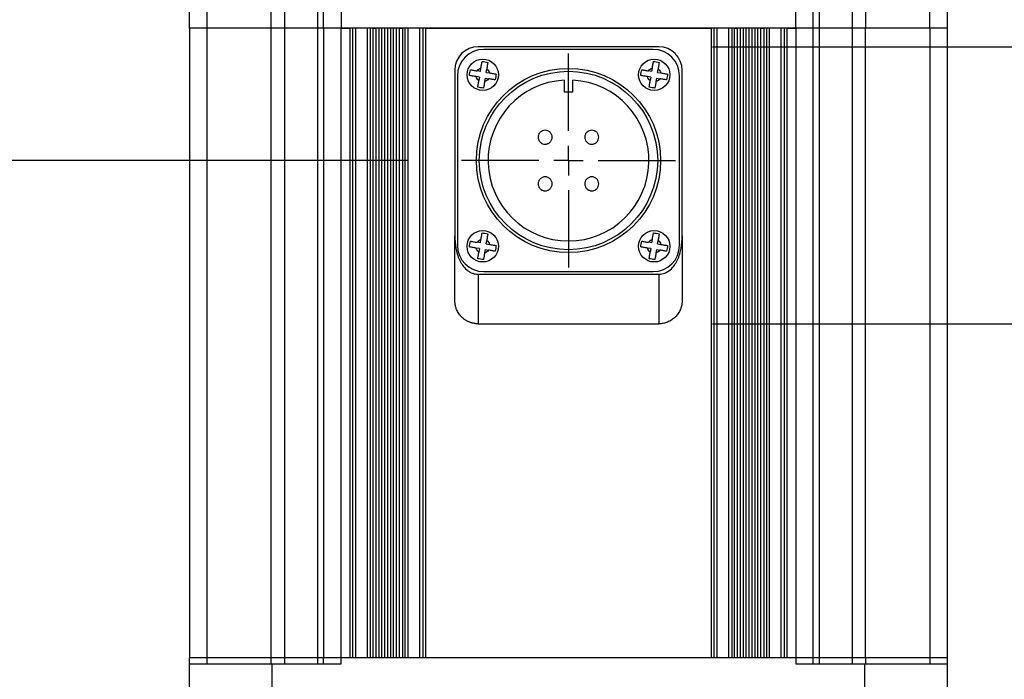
# Model space of a CAD drawing. Header units: millimetres. Extents: x 0 to 1118, y 0 to 864.
# Tile 14 of 33: x 236 to 405, y 552 to 665. Entities that reach past the tile are written whole.
import ezdxf

# ---------------------------------------------------------------- set-up
doc = ezdxf.new("R2010")
doc.units = ezdxf.units.MM
doc.header["$LTSCALE"] = 4
doc.linetypes.add('CENTERX2', pattern=[20.32, 12.7, -2.54, 2.54, -2.54])
doc.layers.add('CENTER', color=40, linetype='CENTERX2')
doc.layers.add('DIMENSIONS', color=140, linetype='Continuous', lineweight=25)
doc.styles.add('SLDTEXTSTYLE0', font='TXT', dxfattribs={"width": 0.7})
doc.dimstyles.new('SLDDIMSTYLE0', dxfattribs={"dimtxt": 8.632031, "dimasz": 13.208, "dimexe": 0, "dimexo": 0.0625, "dimgap": 2.158008, "dimtad": 0, "dimtih": 1, "dimtoh": 1, "dimrnd": 1e-09, "dimzin": 4, "dimdsep": 46, "dimtxsty": 'SLDTEXTSTYLE0', "dimsah": 1, "dimcen": 0.09, "dimadec": 0, "dimazin": 1, "dimtfac": 1, "dimtmove": 0, "dimatfit": 0, "dimfxl": 0, "dimfrac": 2, "dimtolj": 1, "dimtzin": 12, "dimarcsym": 0})
doc.dimstyles.new('SLDDIMSTYLE12', dxfattribs={"dimtxt": 8.632031, "dimasz": 13.208, "dimexe": 0, "dimexo": 0.0625, "dimgap": 2.158008, "dimtad": 0, "dimtih": 1, "dimtoh": 1, "dimrnd": 1e-09, "dimzin": 4, "dimdsep": 46, "dimtxsty": 'SLDTEXTSTYLE0', "dimsah": 1, "dimcen": 0.09, "dimadec": 0, "dimazin": 1, "dimtol": 1, "dimtp": 0.5, "dimtm": 0.5, "dimtfac": 1, "dimtofl": 0, "dimtmove": 0, "dimatfit": 3, "dimfxl": 0, "dimfrac": 2, "dimtolj": 1, "dimarcsym": 0})
doc.dimstyles.new('SLDDIMSTYLE4', dxfattribs={"dimtxt": 8.632031, "dimasz": 13.208, "dimexe": 0, "dimexo": 0.0625, "dimgap": 2.158008, "dimtad": 0, "dimtih": 1, "dimtoh": 1, "dimrnd": 1e-09, "dimzin": 4, "dimdsep": 46, "dimtxsty": 'SLDTEXTSTYLE0', "dimsah": 1, "dimcen": 0.09, "dimadec": 0, "dimazin": 1, "dimtfac": 1, "dimtofl": 0, "dimtmove": 0, "dimatfit": 3, "dimfxl": 0, "dimfrac": 2, "dimtolj": 1, "dimtzin": 12, "dimarcsym": 0})

# ---------------------------------------------------------------- blocks, each defined once
blk = doc.blocks.new('_D_18')
at = {"layer": 'DIMENSIONS'}
for p, q in [((385.29, 720.69), (499.27, 720.69)), ((486.57, 720.69), (486.57, 617.7)), ((456.31, 602.04), (453.41, 602.04)), ((453.41, 602.04), (453.41, 588.33)), ((516.84, 602.04), (519.74, 602.04)), ((519.74, 602.04), (519.74, 588.33)), ((453.41, 588.33), (456.31, 588.33)), ((519.74, 588.33), (516.84, 588.33)), ((486.57, 483.39), (486.57, 586.39)), ((349.79, 483.39), (499.27, 483.39))]:
    blk.add_line(p, q, dxfattribs=at)
for points in [[(486.57, 720.69), (484.54, 707.49), (488.61, 707.49)], [(486.57, 483.39), (488.61, 496.6), (484.54, 496.6)]]:
    blk.add_solid(points, dxfattribs=at)
at = {"layer": 'DIMENSIONS', "char_height": 8.467, "attachment_point": 1, "style": 'SLDTEXTSTYLE0'}
for s, insert in [('237.30', (449.12, 614.89)), ('±0.50', (489.14, 614.89)), ('±0.02', (481.96, 599.24)), ('9.34', (456.31, 599.24))]:
    blk.add_mtext(s, dxfattribs=dict(at, insert=insert))
blk = doc.blocks.new('_D_19')
at = {"layer": 'DIMENSIONS'}
for p, q in [((424.37, 660.19), (424.37, 685.59)), ((355.29, 660.19), (437.07, 660.19)), ((411.55, 636.44), (408.65, 636.44)), ((408.65, 636.44), (408.65, 622.73)), ((437.2, 636.44), (440.1, 636.44)), ((440.1, 636.44), (440.1, 622.73)), ((408.65, 622.73), (411.55, 622.73)), ((440.1, 622.73), (437.2, 622.73)), ((355.29, 612.69), (437.07, 612.69)), ((424.37, 612.69), (424.37, 587.29))]:
    blk.add_line(p, q, dxfattribs=at)
for points in [[(424.37, 660.19), (426.41, 673.4), (422.34, 673.4)], [(424.37, 612.69), (422.34, 599.49), (426.41, 599.49)]]:
    blk.add_solid(points, dxfattribs=at)
at = {"layer": 'DIMENSIONS', "char_height": 8.467, "attachment_point": 1, "style": 'SLDTEXTSTYLE0'}
for s, insert in [('47.50', (407.96, 649.29)), ('1.87', (411.55, 633.64))]:
    blk.add_mtext(s, dxfattribs=dict(at, insert=insert))
blk = doc.blocks.new('_D_21')
at = {"layer": 'DIMENSIONS'}
for p, q in [((216.6, 535.39), (216.6, 560.79)), ((267.39, 535.39), (203.9, 535.39)), ((203.77, 509.39), (200.87, 509.39)), ((200.87, 509.39), (200.87, 495.68)), ((229.42, 509.39), (232.32, 509.39)), ((232.32, 509.39), (232.32, 495.68)), ((200.87, 495.68), (203.77, 495.68)), ((232.32, 495.68), (229.42, 495.68)), ((311.39, 483.39), (203.9, 483.39)), ((216.6, 483.39), (216.6, 457.99))]:
    blk.add_line(p, q, dxfattribs=at)
for points in [[(216.6, 535.39), (218.63, 548.6), (214.56, 548.6)], [(216.6, 483.39), (214.56, 470.19), (218.63, 470.19)]]:
    blk.add_solid(points, dxfattribs=at)
at = {"layer": 'DIMENSIONS', "char_height": 8.467, "attachment_point": 1, "style": 'SLDTEXTSTYLE0'}
for s, insert in [('52.00', (200.18, 522.24)), ('2.05', (203.77, 506.59))]:
    blk.add_mtext(s, dxfattribs=dict(at, insert=insert))
blk = doc.blocks.new('_D_23')
at = {"layer": 'DIMENSIONS'}
for p, q in [((303.05, 691.69), (203.9, 691.69)), ((216.6, 640.69), (216.6, 691.69)), ((303.05, 640.69), (203.9, 640.69)), ((216.6, 613.92), (216.6, 640.69)), ((149.99, 613.92), (147.09, 613.92)), ((147.09, 613.92), (147.09, 600.2)), ((175.64, 613.92), (178.54, 613.92)), ((178.54, 613.92), (178.54, 600.2)), ((191.2, 613.92), (216.6, 613.92)), ((147.09, 600.2), (149.99, 600.2)), ((178.54, 600.2), (175.64, 600.2))]:
    blk.add_line(p, q, dxfattribs=at)
for points in [[(216.6, 691.69), (214.56, 678.49), (218.63, 678.49)], [(216.6, 640.69), (218.63, 653.9), (214.56, 653.9)]]:
    blk.add_solid(points, dxfattribs=at)
at = {"layer": 'DIMENSIONS', "char_height": 8.467, "attachment_point": 1, "style": 'SLDTEXTSTYLE0'}
for s, insert in [('51.00', (146.4, 626.76)), ('2.01', (149.99, 611.11))]:
    blk.add_mtext(s, dxfattribs=dict(at, insert=insert))
blk = doc.blocks.new('SW_CENTERMARKSYMBOL_6')
at = {"layer": 'CENTER', "color": 0}
for p, q in [((0, 5.08), (0, 18.34)), ((0, 0), (0, 2.54)), ((-5.08, 0), (-18.34, 0)), ((0, 0), (-2.54, 0)), ((0, 0), (0, -2.54)), ((0, 0), (2.54, 0)), ((5.08, 0), (18.34, 0)), ((0, -5.08), (0, -18.34))]:
    blk.add_line(p, q, dxfattribs=at)

msp = doc.modelspace()

# ---------------------------------------------------------------- linework, layer by layer
for p, q in [((265.591, 663.394), (265.591, 671.194)), ((268.591, 663.394), (268.591, 671.194)), ((279.61, 663.394), (279.61, 671.194)), ((281.859, 671.194), (281.859, 663.394)), ((287.576, 663.394), (287.576, 671.194)), ((288.591, 663.394), (288.591, 671.194)), ((291.591, 671.194), (291.591, 663.394)), ((369.591, 663.394), (369.591, 671.194)), ((372.591, 663.394), (372.591, 671.194)), ((373.605, 671.194), (373.605, 663.394)), ((379.322, 663.394), (379.322, 671.194)), ((381.571, 671.194), (381.571, 663.394)), ((392.591, 663.394), (392.591, 671.194)), ((395.591, 663.394), (395.591, 671.194)), ((268.591, 663.394), (265.591, 663.394)), ((265.591, 663.394), (265.591, 555.394)), ((279.61, 663.394), (268.591, 663.394)), ((268.591, 555.394), (268.591, 663.394)), ((281.859, 663.394), (279.61, 663.394)), ((279.61, 555.394), (279.61, 663.394)), ((287.576, 663.394), (281.859, 663.394)), ((281.859, 663.394), (281.859, 555.394)), ((288.591, 663.394), (287.576, 663.394)), ((287.576, 555.394), (287.576, 663.394)), ((291.591, 663.394), (288.591, 663.394)), ((288.591, 663.394), (288.591, 555.394)), ((369.591, 663.394), (291.591, 663.394)), ((291.591, 555.394), (291.591, 663.394)), ((291.591, 663.394), (293.091, 663.394)), ((293.091, 663.394), (293.091, 555.394)), ((293.591, 555.394), (293.591, 663.394)), ((294.091, 555.394), (294.091, 663.394)), ((296.091, 555.394), (296.091, 663.394)), ((296.591, 663.394), (296.591, 555.394)), ((297.091, 555.394), (297.091, 663.394)), ((297.091, 663.394), (297.591, 663.394)), ((297.591, 555.394), (297.591, 663.394)), ((298.091, 555.394), (298.091, 663.394)), ((298.591, 555.394), (298.591, 663.394)), ((299.091, 555.394), (299.091, 663.394)), ((299.591, 555.394), (299.591, 663.394)), ((300.091, 555.394), (300.091, 663.394)), ((300.591, 555.394), (300.591, 663.394)), ((301.091, 555.394), (301.091, 663.394)), ((301.591, 555.394), (301.591, 663.394)), ((301.591, 663.394), (302.091, 663.394)), ((302.091, 663.394), (302.091, 555.394)), ((302.591, 555.394), (302.591, 663.394)), ((303.091, 555.394), (303.091, 663.394)), ((305.091, 555.394), (305.091, 663.394)), ((305.591, 663.394), (305.591, 555.394)), ((306.091, 555.394), (306.091, 663.394)), ((306.091, 663.394), (355.091, 663.394)), ((355.091, 663.394), (355.091, 555.394)), ((355.591, 555.394), (355.591, 663.394)), ((356.091, 555.394), (356.091, 663.394)), ((358.091, 555.394), (358.091, 663.394)), ((358.591, 663.394), (358.591, 555.394)), ((359.091, 555.394), (359.091, 663.394)), ((359.091, 663.394), (359.591, 663.394)), ((359.591, 555.394), (359.591, 663.394)), ((360.091, 555.394), (360.091, 663.394)), ((360.591, 555.394), (360.591, 663.394)), ((361.091, 555.394), (361.091, 663.394)), ((361.591, 555.394), (361.591, 663.394)), ((362.091, 555.394), (362.091, 663.394)), ((362.591, 555.394), (362.591, 663.394)), ((363.091, 555.394), (363.091, 663.394)), ((363.591, 555.394), (363.591, 663.394)), ((363.591, 663.394), (364.091, 663.394)), ((364.091, 663.394), (364.091, 555.394)), ((364.591, 555.394), (364.591, 663.394)), ((365.091, 555.394), (365.091, 663.394)), ((367.091, 555.394), (367.091, 663.394)), ((367.591, 663.394), (367.591, 555.394)), ((368.091, 555.394), (368.091, 663.394)), ((368.091, 663.394), (369.591, 663.394)), ((372.591, 663.394), (369.591, 663.394)), ((369.591, 663.394), (369.591, 555.394)), ((373.605, 663.394), (372.591, 663.394)), ((372.591, 555.394), (372.591, 663.394)), ((379.322, 663.394), (373.605, 663.394)), ((373.605, 663.394), (373.605, 555.394)), ((381.571, 663.394), (379.322, 663.394)), ((379.322, 555.394), (379.322, 663.394)), ((392.591, 663.394), (381.571, 663.394)), ((381.571, 555.394), (381.571, 663.394)), ((395.591, 663.394), (392.591, 663.394)), ((392.591, 663.394), (392.591, 555.394)), ((395.591, 555.394), (395.591, 663.394)), ((346.091, 660.194), (315.091, 660.194)), ((345.141, 659.744), (316.041, 659.744)), ((311.091, 656.194), (311.091, 627.794)), ((315.48, 655.97), (314.897, 656.067)), ((315.48, 655.97), (315.577, 656.553)), ((316.466, 655.805), (316.564, 656.388)), ((316.466, 655.805), (317.049, 655.708)), ((344.88, 655.97), (344.297, 656.067)), ((344.88, 655.97), (344.977, 656.553)), ((345.866, 655.805), (345.964, 656.388)), ((345.866, 655.805), (346.449, 655.708)), ((350.091, 627.794), (350.091, 656.194)), ((311.541, 655.244), (311.541, 626.144)), ((315.315, 654.984), (314.732, 655.081)), ((315.315, 654.984), (315.218, 654.401)), ((316.301, 654.819), (316.204, 654.236)), ((316.301, 654.819), (316.884, 654.721)), ((329.841, 654.474), (329.841, 652.494)), ((331.341, 652.494), (331.341, 654.474)), ((344.715, 654.984), (344.132, 655.081)), ((344.715, 654.984), (344.618, 654.401)), ((345.701, 654.819), (345.604, 654.236)), ((345.701, 654.819), (346.284, 654.721)), ((349.641, 626.144), (349.641, 655.244)), ((329.841, 652.494), (331.341, 652.494)), ((315.48, 626.57), (314.897, 626.667)), ((315.48, 626.57), (315.577, 627.153)), ((316.466, 626.405), (316.564, 626.988)), ((344.88, 626.57), (344.297, 626.667)), ((344.88, 626.57), (344.977, 627.153)), ((345.866, 626.405), (345.964, 626.988)), ((315.315, 625.584), (314.732, 625.681)), ((315.315, 625.584), (315.218, 625.001)), ((316.301, 625.419), (316.204, 624.836)), ((316.301, 625.419), (316.884, 625.321)), ((316.466, 626.405), (317.049, 626.308)), ((344.715, 625.584), (344.132, 625.681)), ((344.715, 625.584), (344.618, 625.001)), ((345.701, 625.419), (345.604, 624.836)), ((345.701, 625.419), (346.284, 625.321)), ((345.866, 626.405), (346.449, 626.308)), ((316.041, 621.644), (345.141, 621.644)), ((315.091, 621.194), (315.091, 612.694)), ((315.091, 621.194), (346.091, 621.194)), ((346.091, 621.194), (346.091, 612.694)), ((315.091, 612.694), (346.091, 612.694)), ((265.591, 554.394), (265.591, 555.394)), ((268.591, 555.394), (265.591, 555.394)), ((265.591, 542.394), (265.591, 554.394)), ((265.591, 554.394), (279.785, 554.394)), ((268.591, 554.394), (268.591, 555.394)), ((279.61, 555.394), (268.591, 555.394)), ((279.61, 554.394), (279.61, 555.394)), ((281.859, 555.394), (279.61, 555.394)), ((279.785, 542.394), (279.785, 554.394)), ((279.785, 554.394), (291.591, 554.394)), ((281.859, 555.394), (281.859, 554.394)), ((287.576, 555.394), (281.859, 555.394)), ((287.576, 554.394), (287.576, 555.394)), ((288.591, 555.394), (287.576, 555.394)), ((288.591, 554.394), (288.591, 555.394)), ((291.591, 555.394), (288.591, 555.394)), ((291.591, 554.394), (291.591, 555.394)), ((369.591, 555.394), (291.591, 555.394)), ((293.091, 555.394), (291.591, 555.394)), ((297.591, 555.394), (297.091, 555.394)), ((302.091, 555.394), (301.591, 555.394)), ((355.091, 555.394), (306.091, 555.394)), ((359.591, 555.394), (359.091, 555.394)), ((364.091, 555.394), (363.591, 555.394)), ((369.591, 555.394), (368.091, 555.394)), ((369.591, 555.394), (369.591, 554.394)), ((372.591, 555.394), (369.591, 555.394)), ((369.591, 554.394), (381.397, 554.394)), ((372.591, 554.394), (372.591, 555.394)), ((373.605, 555.394), (372.591, 555.394)), ((373.605, 555.394), (373.605, 554.394)), ((379.322, 555.394), (373.605, 555.394)), ((379.322, 554.394), (379.322, 555.394)), ((381.571, 555.394), (379.322, 555.394)), ((381.397, 554.394), (381.397, 542.394)), ((381.397, 554.394), (395.591, 554.394)), ((381.571, 555.394), (381.571, 554.394)), ((392.591, 555.394), (381.571, 555.394)), ((392.591, 555.394), (392.591, 554.394)), ((395.591, 555.394), (392.591, 555.394)), ((395.591, 554.394), (395.591, 555.394)), ((395.591, 542.394), (395.591, 554.394))]:
    msp.add_line(p, q)
for centre, radius in [((315.891, 655.394), 2.7), ((345.291, 655.394), 2.7), ((330.591, 640.694), 15.8), ((330.591, 640.694), 15.3), ((315.891, 625.994), 2.7), ((345.291, 625.994), 2.7)]:
    msp.add_circle(centre, radius)
for centre, radius, start, end in [((315.091, 656.194), 4, 90, 180), ((316.041, 655.244), 4.5, 90, 180), ((345.141, 655.244), 4.5, 0, 90), ((346.091, 656.194), 4, 0, 90), ((330.591, 640.694), 13.8, 93.11544, 86.88456), ((316.041, 626.144), 4.5, 180, 270), ((345.141, 626.144), 4.5, 270, 0)]:
    msp.add_arc(centre, radius, start, end)
for points, knots in [([(315.577, 656.553), (315.613, 656.767), (315.649, 656.979), (315.698, 657.272), (315.714, 657.367), (315.743, 657.542), (315.756, 657.623), (315.768, 657.696)], [0, 0, 0, 0, 0.5, 0.5, 0.75, 0.75, 1, 1, 1, 1]), ([(315.768, 657.696), (315.931, 657.669), (316.095, 657.641), (316.428, 657.586), (316.593, 657.558), (316.755, 657.531)], [0, 0, 0, 0, 0.5, 0.5, 1, 1, 1, 1]), ([(316.755, 657.531), (316.743, 657.458), (316.729, 657.377), (316.7, 657.203), (316.684, 657.108), (316.635, 656.814), (316.6, 656.602), (316.564, 656.388)], [0, 0, 0, 0, 0.25, 0.25, 0.5, 0.5, 1, 1, 1, 1]), ([(344.977, 656.553), (345.013, 656.767), (345.049, 656.979), (345.098, 657.272), (345.114, 657.367), (345.143, 657.542), (345.156, 657.623), (345.168, 657.696)], [0, 0, 0, 0, 0.5, 0.5, 0.75, 0.75, 1, 1, 1, 1]), ([(345.168, 657.696), (345.331, 657.669), (345.495, 657.641), (345.828, 657.586), (345.993, 657.558), (346.155, 657.531)], [0, 0, 0, 0, 0.5, 0.5, 1, 1, 1, 1]), ([(346.155, 657.531), (346.143, 657.458), (346.129, 657.377), (346.1, 657.203), (346.084, 657.108), (346.035, 656.814), (346, 656.602), (345.964, 656.388)], [0, 0, 0, 0, 0.25, 0.25, 0.5, 0.5, 1, 1, 1, 1]), ([(313.589, 655.272), (313.616, 655.435), (313.644, 655.599), (313.699, 655.929), (313.727, 656.096), (313.754, 656.258)], [0, 0, 0, 0, 0.5, 0.5, 1, 1, 1, 1]), ([(313.754, 656.258), (313.827, 656.246), (313.908, 656.233), (314.082, 656.204), (314.177, 656.188), (314.471, 656.139), (314.683, 656.103), (314.897, 656.067)], [0, 0, 0, 0, 0.25, 0.25, 0.5, 0.5, 1, 1, 1, 1]), ([(317.049, 655.708), (317.263, 655.672), (317.476, 655.636), (317.769, 655.587), (317.864, 655.572), (318.038, 655.542), (318.119, 655.529), (318.192, 655.517)], [0, 0, 0, 0, 0.5, 0.5, 0.75, 0.75, 1, 1, 1, 1]), ([(318.192, 655.517), (318.165, 655.354), (318.138, 655.19), (318.083, 654.86), (318.055, 654.693), (318.028, 654.53)], [0, 0, 0, 0, 0.5, 0.5, 1, 1, 1, 1]), ([(342.989, 655.272), (343.016, 655.435), (343.044, 655.599), (343.099, 655.929), (343.127, 656.096), (343.154, 656.258)], [0, 0, 0, 0, 0.5, 0.5, 1, 1, 1, 1]), ([(343.154, 656.258), (343.227, 656.246), (343.308, 656.233), (343.482, 656.204), (343.577, 656.188), (343.871, 656.139), (344.083, 656.103), (344.297, 656.067)], [0, 0, 0, 0, 0.25, 0.25, 0.5, 0.5, 1, 1, 1, 1]), ([(346.449, 655.708), (346.663, 655.672), (346.876, 655.636), (347.169, 655.587), (347.264, 655.572), (347.438, 655.542), (347.519, 655.529), (347.592, 655.517)], [0, 0, 0, 0, 0.5, 0.5, 0.75, 0.75, 1, 1, 1, 1]), ([(347.592, 655.517), (347.565, 655.354), (347.538, 655.19), (347.483, 654.86), (347.455, 654.693), (347.428, 654.53)], [0, 0, 0, 0, 0.5, 0.5, 1, 1, 1, 1]), ([(314.732, 655.081), (314.518, 655.117), (314.306, 655.152), (314.013, 655.201), (313.918, 655.217), (313.743, 655.246), (313.662, 655.26), (313.589, 655.272)], [0, 0, 0, 0, 0.5, 0.5, 0.75, 0.75, 1, 1, 1, 1]), ([(315.027, 653.258), (315.039, 653.331), (315.052, 653.411), (315.081, 653.586), (315.097, 653.68), (315.146, 653.974), (315.182, 654.187), (315.218, 654.401)], [0, 0, 0, 0, 0.25, 0.25, 0.5, 0.5, 1, 1, 1, 1]), ([(316.204, 654.236), (316.168, 654.022), (316.133, 653.809), (316.084, 653.516), (316.068, 653.422), (316.039, 653.247), (316.025, 653.166), (316.013, 653.093)], [0, 0, 0, 0, 0.5, 0.5, 0.75, 0.75, 1, 1, 1, 1]), ([(318.028, 654.53), (317.954, 654.543), (317.874, 654.556), (317.7, 654.585), (317.605, 654.601), (317.311, 654.65), (317.098, 654.686), (316.884, 654.721)], [0, 0, 0, 0, 0.25, 0.25, 0.5, 0.5, 1, 1, 1, 1]), ([(344.132, 655.081), (343.918, 655.117), (343.706, 655.152), (343.413, 655.201), (343.318, 655.217), (343.143, 655.246), (343.062, 655.26), (342.989, 655.272)], [0, 0, 0, 0, 0.5, 0.5, 0.75, 0.75, 1, 1, 1, 1]), ([(344.427, 653.258), (344.439, 653.331), (344.452, 653.411), (344.481, 653.586), (344.497, 653.68), (344.546, 653.974), (344.582, 654.187), (344.618, 654.401)], [0, 0, 0, 0, 0.25, 0.25, 0.5, 0.5, 1, 1, 1, 1]), ([(345.604, 654.236), (345.568, 654.022), (345.533, 653.809), (345.484, 653.516), (345.468, 653.422), (345.439, 653.247), (345.425, 653.166), (345.413, 653.093)], [0, 0, 0, 0, 0.5, 0.5, 0.75, 0.75, 1, 1, 1, 1]), ([(347.428, 654.53), (347.354, 654.543), (347.274, 654.556), (347.1, 654.585), (347.005, 654.601), (346.711, 654.65), (346.498, 654.686), (346.284, 654.721)], [0, 0, 0, 0, 0.25, 0.25, 0.5, 0.5, 1, 1, 1, 1]), ([(316.013, 653.093), (315.851, 653.12), (315.686, 653.147), (315.353, 653.203), (315.189, 653.23), (315.027, 653.258)], [0, 0, 0, 0, 0.5, 0.5, 1, 1, 1, 1]), ([(345.413, 653.093), (345.251, 653.12), (345.086, 653.147), (344.753, 653.203), (344.589, 653.23), (344.427, 653.258)], [0, 0, 0, 0, 0.5, 0.5, 1, 1, 1, 1]), ([(325.391, 644.694), (325.391, 644.853), (325.422, 645.008), (325.542, 645.299), (325.632, 645.432), (325.853, 645.654), (325.987, 645.743), (326.276, 645.863), (326.433, 645.894), (326.746, 645.894), (326.904, 645.863), (327.194, 645.743), (327.327, 645.655), (327.551, 645.432), (327.639, 645.3), (327.759, 645.009), (327.791, 644.853), (327.791, 644.536), (327.76, 644.38), (327.639, 644.09), (327.55, 643.956), (327.329, 643.735), (327.195, 643.646), (326.906, 643.526), (326.748, 643.494), (326.435, 643.494), (326.278, 643.525), (325.987, 643.645), (325.855, 643.733), (325.631, 643.957), (325.543, 644.089), (325.422, 644.38), (325.391, 644.536), (325.391, 644.694)], [0, 0, 0, 0, 0.0625, 0.0625, 0.125, 0.125, 0.1875, 0.1875, 0.25, 0.25, 0.3125, 0.3125, 0.375, 0.375, 0.4375, 0.4375, 0.5, 0.5, 0.5625, 0.5625, 0.625, 0.625, 0.6875, 0.6875, 0.75, 0.75, 0.8125, 0.8125, 0.875, 0.875, 0.9375, 0.9375, 1, 1, 1, 1]), ([(333.391, 644.694), (333.391, 644.853), (333.422, 645.008), (333.542, 645.299), (333.632, 645.432), (333.853, 645.654), (333.987, 645.743), (334.276, 645.863), (334.433, 645.894), (334.746, 645.894), (334.904, 645.863), (335.194, 645.743), (335.327, 645.655), (335.551, 645.432), (335.639, 645.3), (335.759, 645.009), (335.791, 644.853), (335.791, 644.536), (335.76, 644.38), (335.639, 644.09), (335.55, 643.956), (335.329, 643.735), (335.195, 643.646), (334.906, 643.526), (334.748, 643.494), (334.435, 643.494), (334.278, 643.525), (333.987, 643.645), (333.855, 643.733), (333.631, 643.957), (333.543, 644.089), (333.422, 644.38), (333.391, 644.536), (333.391, 644.694)], [0, 0, 0, 0, 0.0625, 0.0625, 0.125, 0.125, 0.1875, 0.1875, 0.25, 0.25, 0.3125, 0.3125, 0.375, 0.375, 0.4375, 0.4375, 0.5, 0.5, 0.5625, 0.5625, 0.625, 0.625, 0.6875, 0.6875, 0.75, 0.75, 0.8125, 0.8125, 0.875, 0.875, 0.9375, 0.9375, 1, 1, 1, 1]), ([(325.391, 636.694), (325.391, 636.853), (325.422, 637.008), (325.542, 637.299), (325.632, 637.432), (325.853, 637.654), (325.987, 637.743), (326.276, 637.863), (326.433, 637.894), (326.746, 637.894), (326.904, 637.863), (327.194, 637.743), (327.327, 637.655), (327.551, 637.432), (327.639, 637.3), (327.759, 637.009), (327.791, 636.853), (327.791, 636.536), (327.76, 636.38), (327.639, 636.09), (327.55, 635.956), (327.329, 635.735), (327.195, 635.646), (326.906, 635.526), (326.748, 635.494), (326.435, 635.494), (326.278, 635.525), (325.987, 635.645), (325.855, 635.733), (325.631, 635.957), (325.543, 636.089), (325.422, 636.38), (325.391, 636.536), (325.391, 636.694)], [0, 0, 0, 0, 0.0625, 0.0625, 0.125, 0.125, 0.1875, 0.1875, 0.25, 0.25, 0.3125, 0.3125, 0.375, 0.375, 0.4375, 0.4375, 0.5, 0.5, 0.5625, 0.5625, 0.625, 0.625, 0.6875, 0.6875, 0.75, 0.75, 0.8125, 0.8125, 0.875, 0.875, 0.9375, 0.9375, 1, 1, 1, 1]), ([(333.391, 636.694), (333.391, 636.853), (333.422, 637.008), (333.542, 637.299), (333.632, 637.432), (333.853, 637.654), (333.987, 637.743), (334.276, 637.863), (334.433, 637.894), (334.746, 637.894), (334.904, 637.863), (335.194, 637.743), (335.327, 637.655), (335.551, 637.432), (335.639, 637.3), (335.759, 637.009), (335.791, 636.853), (335.791, 636.536), (335.76, 636.38), (335.639, 636.09), (335.55, 635.956), (335.329, 635.735), (335.195, 635.646), (334.906, 635.526), (334.748, 635.494), (334.435, 635.494), (334.278, 635.525), (333.987, 635.645), (333.855, 635.733), (333.631, 635.957), (333.543, 636.089), (333.422, 636.38), (333.391, 636.536), (333.391, 636.694)], [0, 0, 0, 0, 0.0625, 0.0625, 0.125, 0.125, 0.1875, 0.1875, 0.25, 0.25, 0.3125, 0.3125, 0.375, 0.375, 0.4375, 0.4375, 0.5, 0.5, 0.5625, 0.5625, 0.625, 0.625, 0.6875, 0.6875, 0.75, 0.75, 0.8125, 0.8125, 0.875, 0.875, 0.9375, 0.9375, 1, 1, 1, 1]), ([(311.091, 627.794), (311.091, 627.083), (311.141, 626.379), (311.324, 625.338), (311.404, 624.994), (311.608, 624.312), (311.732, 623.977), (311.958, 623.495), (312.04, 623.338), (312.218, 623.03), (312.315, 622.879), (312.628, 622.446), (312.864, 622.183), (313.274, 621.837), (313.42, 621.732), (313.723, 621.546), (313.881, 621.466), (314.213, 621.333), (314.386, 621.281), (314.734, 621.212), (314.911, 621.194), (315.091, 621.194)], [0, 0, 0, 0, 0.25, 0.25, 0.375, 0.375, 0.5, 0.5, 0.5625, 0.5625, 0.625, 0.625, 0.75, 0.75, 0.8125, 0.8125, 0.875, 0.875, 0.9375, 0.9375, 1, 1, 1, 1]), ([(313.589, 625.872), (313.616, 626.035), (313.644, 626.199), (313.699, 626.529), (313.727, 626.696), (313.754, 626.858)], [0, 0, 0, 0, 0.5, 0.5, 1, 1, 1, 1]), ([(313.754, 626.858), (313.827, 626.846), (313.908, 626.833), (314.082, 626.804), (314.177, 626.788), (314.471, 626.739), (314.683, 626.703), (314.897, 626.667)], [0, 0, 0, 0, 0.25, 0.25, 0.5, 0.5, 1, 1, 1, 1]), ([(315.577, 627.153), (315.613, 627.367), (315.649, 627.579), (315.698, 627.872), (315.714, 627.967), (315.743, 628.142), (315.756, 628.223), (315.768, 628.296)], [0, 0, 0, 0, 0.5, 0.5, 0.75, 0.75, 1, 1, 1, 1]), ([(315.768, 628.296), (315.931, 628.269), (316.095, 628.241), (316.428, 628.186), (316.593, 628.158), (316.755, 628.131)], [0, 0, 0, 0, 0.5, 0.5, 1, 1, 1, 1]), ([(316.755, 628.131), (316.743, 628.058), (316.729, 627.977), (316.7, 627.803), (316.684, 627.708), (316.635, 627.414), (316.6, 627.202), (316.564, 626.988)], [0, 0, 0, 0, 0.25, 0.25, 0.5, 0.5, 1, 1, 1, 1]), ([(342.989, 625.872), (343.016, 626.035), (343.044, 626.199), (343.099, 626.529), (343.127, 626.696), (343.154, 626.858)], [0, 0, 0, 0, 0.5, 0.5, 1, 1, 1, 1]), ([(343.154, 626.858), (343.227, 626.846), (343.308, 626.833), (343.482, 626.804), (343.577, 626.788), (343.871, 626.739), (344.083, 626.703), (344.297, 626.667)], [0, 0, 0, 0, 0.25, 0.25, 0.5, 0.5, 1, 1, 1, 1]), ([(344.977, 627.153), (345.013, 627.367), (345.049, 627.579), (345.098, 627.872), (345.114, 627.967), (345.143, 628.142), (345.156, 628.223), (345.168, 628.296)], [0, 0, 0, 0, 0.5, 0.5, 0.75, 0.75, 1, 1, 1, 1]), ([(345.168, 628.296), (345.331, 628.269), (345.495, 628.241), (345.828, 628.186), (345.993, 628.158), (346.155, 628.131)], [0, 0, 0, 0, 0.5, 0.5, 1, 1, 1, 1]), ([(346.155, 628.131), (346.143, 628.058), (346.129, 627.977), (346.1, 627.803), (346.084, 627.708), (346.035, 627.414), (346, 627.202), (345.964, 626.988)], [0, 0, 0, 0, 0.25, 0.25, 0.5, 0.5, 1, 1, 1, 1]), ([(346.091, 621.194), (346.451, 621.194), (346.799, 621.265), (347.466, 621.532), (347.769, 621.721), (348.317, 622.182), (348.553, 622.446), (348.865, 622.878), (348.963, 623.029), (349.141, 623.337), (349.223, 623.494), (349.447, 623.973), (349.571, 624.304), (349.775, 624.984), (349.856, 625.332), (350.04, 626.377), (350.091, 627.082), (350.091, 627.794)], [0, 0, 0, 0, 0.125, 0.125, 0.25, 0.25, 0.375, 0.375, 0.4375, 0.4375, 0.5, 0.5, 0.625, 0.625, 0.75, 0.75, 1, 1, 1, 1]), ([(314.732, 625.681), (314.518, 625.717), (314.306, 625.752), (314.013, 625.801), (313.918, 625.817), (313.743, 625.846), (313.662, 625.86), (313.589, 625.872)], [0, 0, 0, 0, 0.5, 0.5, 0.75, 0.75, 1, 1, 1, 1]), ([(315.027, 623.858), (315.039, 623.931), (315.052, 624.011), (315.081, 624.186), (315.097, 624.28), (315.146, 624.574), (315.182, 624.787), (315.218, 625.001)], [0, 0, 0, 0, 0.25, 0.25, 0.5, 0.5, 1, 1, 1, 1]), ([(318.028, 625.13), (317.954, 625.143), (317.874, 625.156), (317.7, 625.185), (317.605, 625.201), (317.311, 625.25), (317.098, 625.286), (316.884, 625.321)], [0, 0, 0, 0, 0.25, 0.25, 0.5, 0.5, 1, 1, 1, 1]), ([(317.049, 626.308), (317.263, 626.272), (317.476, 626.236), (317.769, 626.187), (317.864, 626.172), (318.038, 626.142), (318.119, 626.129), (318.192, 626.117)], [0, 0, 0, 0, 0.5, 0.5, 0.75, 0.75, 1, 1, 1, 1]), ([(318.192, 626.117), (318.165, 625.954), (318.138, 625.79), (318.083, 625.46), (318.055, 625.293), (318.028, 625.13)], [0, 0, 0, 0, 0.5, 0.5, 1, 1, 1, 1]), ([(344.132, 625.681), (343.918, 625.717), (343.706, 625.752), (343.413, 625.801), (343.318, 625.817), (343.143, 625.846), (343.062, 625.86), (342.989, 625.872)], [0, 0, 0, 0, 0.5, 0.5, 0.75, 0.75, 1, 1, 1, 1]), ([(344.427, 623.858), (344.439, 623.931), (344.452, 624.011), (344.481, 624.186), (344.497, 624.28), (344.546, 624.574), (344.582, 624.787), (344.618, 625.001)], [0, 0, 0, 0, 0.25, 0.25, 0.5, 0.5, 1, 1, 1, 1]), ([(347.428, 625.13), (347.354, 625.143), (347.274, 625.156), (347.1, 625.185), (347.005, 625.201), (346.711, 625.25), (346.498, 625.286), (346.284, 625.321)], [0, 0, 0, 0, 0.25, 0.25, 0.5, 0.5, 1, 1, 1, 1]), ([(346.449, 626.308), (346.663, 626.272), (346.876, 626.236), (347.169, 626.187), (347.264, 626.172), (347.438, 626.142), (347.519, 626.129), (347.592, 626.117)], [0, 0, 0, 0, 0.5, 0.5, 0.75, 0.75, 1, 1, 1, 1]), ([(347.592, 626.117), (347.565, 625.954), (347.538, 625.79), (347.483, 625.46), (347.455, 625.293), (347.428, 625.13)], [0, 0, 0, 0, 0.5, 0.5, 1, 1, 1, 1]), ([(316.013, 623.693), (315.851, 623.72), (315.686, 623.747), (315.353, 623.803), (315.189, 623.83), (315.027, 623.858)], [0, 0, 0, 0, 0.5, 0.5, 1, 1, 1, 1]), ([(316.204, 624.836), (316.168, 624.622), (316.133, 624.409), (316.084, 624.116), (316.068, 624.022), (316.039, 623.847), (316.025, 623.766), (316.013, 623.693)], [0, 0, 0, 0, 0.5, 0.5, 0.75, 0.75, 1, 1, 1, 1]), ([(345.413, 623.693), (345.251, 623.72), (345.086, 623.747), (344.753, 623.803), (344.589, 623.83), (344.427, 623.858)], [0, 0, 0, 0, 0.5, 0.5, 1, 1, 1, 1]), ([(345.604, 624.836), (345.568, 624.622), (345.533, 624.409), (345.484, 624.116), (345.468, 624.022), (345.439, 623.847), (345.425, 623.766), (345.413, 623.693)], [0, 0, 0, 0, 0.5, 0.5, 0.75, 0.75, 1, 1, 1, 1]), ([(315.091, 612.694), (315.024, 612.695), (314.889, 612.697), (314.687, 612.713), (314.485, 612.739), (314.283, 612.775), (314.082, 612.822), (313.883, 612.879), (313.686, 612.947), (313.491, 613.026), (313.3, 613.115), (313.113, 613.215), (312.93, 613.326), (312.752, 613.447), (312.58, 613.578), (312.415, 613.718), (312.128, 613.991), (311.747, 614.453), (311.457, 614.991), (311.298, 615.414), (311.216, 615.687), (311.148, 615.994), (311.1, 616.333), (311.094, 616.571), (311.091, 616.694)], [0, 0, 0, 0, 0.0319311, 0.0640579, 0.0963815, 0.1289028, 0.161623, 0.1945431, 0.2276641, 0.260987, 0.2945127, 0.3282422, 0.3621765, 0.3963165, 0.430663, 0.4652169, 0.4999792, 0.6197687, 0.7493775, 0.7904194, 0.8360029, 0.8861277, 0.9407936, 1, 1, 1, 1]), ([(350.091, 616.694), (350.09, 616.625), (350.088, 616.488), (350.072, 616.288), (350.047, 616.098), (350.016, 615.917), (349.978, 615.747), (349.935, 615.587), (349.889, 615.437), (349.84, 615.297), (349.706, 614.956), (349.435, 614.453), (349.013, 613.942), (348.626, 613.592), (348.3, 613.352), (347.955, 613.148), (347.596, 612.981), (347.226, 612.852), (346.85, 612.761), (346.471, 612.705), (346.217, 612.698), (346.091, 612.694)], [0, 0, 0, 0, 0.0334628, 0.0655236, 0.0961823, 0.1254391, 0.1532939, 0.1797467, 0.2047975, 0.2284464, 0.2506935, 0.3803077, 0.5001166, 0.5651097, 0.6293741, 0.6929156, 0.7557403, 0.8178544, 0.8792646, 0.9399774, 1, 1, 1, 1])]:
    msp.add_open_spline(points, degree=3, knots=knots)
for points in [[(314.897, 656.067), (315.058, 656.305), (315.3, 656.478), (315.577, 656.553)], [(316.564, 656.388), (316.802, 656.227), (316.974, 655.985), (317.049, 655.708)], [(344.297, 656.067), (344.458, 656.305), (344.7, 656.478), (344.977, 656.553)], [(345.964, 656.388), (346.202, 656.227), (346.374, 655.985), (346.449, 655.708)], [(315.218, 654.401), (314.98, 654.562), (314.807, 654.803), (314.732, 655.081)], [(316.884, 654.721), (316.723, 654.483), (316.482, 654.311), (316.204, 654.236)], [(344.618, 654.401), (344.38, 654.562), (344.207, 654.803), (344.132, 655.081)], [(346.284, 654.721), (346.123, 654.483), (345.882, 654.311), (345.604, 654.236)], [(311.091, 616.694), (311.091, 618.251), (311.091, 622.24), (311.091, 627.794)], [(314.897, 626.667), (315.058, 626.905), (315.3, 627.078), (315.577, 627.153)], [(316.564, 626.988), (316.802, 626.827), (316.974, 626.585), (317.049, 626.308)], [(344.297, 626.667), (344.458, 626.905), (344.7, 627.078), (344.977, 627.153)], [(345.964, 626.988), (346.202, 626.827), (346.374, 626.585), (346.449, 626.308)], [(350.091, 627.794), (350.091, 622.24), (350.091, 618.251), (350.091, 616.694)], [(315.218, 625.001), (314.98, 625.162), (314.807, 625.403), (314.732, 625.681)], [(316.884, 625.321), (316.723, 625.083), (316.482, 624.911), (316.204, 624.836)], [(344.618, 625.001), (344.38, 625.162), (344.207, 625.403), (344.132, 625.681)], [(346.284, 625.321), (346.123, 625.083), (345.882, 624.911), (345.604, 624.836)]]:
    msp.add_open_spline(points, degree=3)

# ---------------------------------------------------------------- block references
at = {"layer": 'CENTER'}
msp.add_blockref('SW_CENTERMARKSYMBOL_6', (330.591, 640.694), dxfattribs=at)

# ---------------------------------------------------------------- dimensions: what is measured, and where the dimension line sits
at = {"layer": 'DIMENSIONS'}
for base, p1, p2, dimstyle, picture, middle in [((486.574, 720.694), (340.591, 483.394), (376.091, 720.694), 'SLDDIMSTYLE12', '_D_18', (486.574, 602.044)), ((216.596, 691.694), (312.251, 640.694), (312.251, 691.694), 'SLDDIMSTYLE4', '_D_23', (216.596, 613.917)), ((424.374, 612.694), (346.091, 660.194), (346.091, 612.694), 'SLDDIMSTYLE0', '_D_19', (424.374, 636.444)), ((216.596, 483.394), (276.591, 535.394), (320.591, 483.394), 'SLDDIMSTYLE0', '_D_21', (216.596, 509.394))]:
    dim = msp.add_linear_dim(base=base, p1=p1, p2=p2, angle=90, dimstyle=dimstyle, dxfattribs=at)
    dim.commit()
    dim.dimension.update_dxf_attribs({"geometry": picture, "text_midpoint": middle, "dimtype": 160})

doc.saveas('drawing.dxf')
